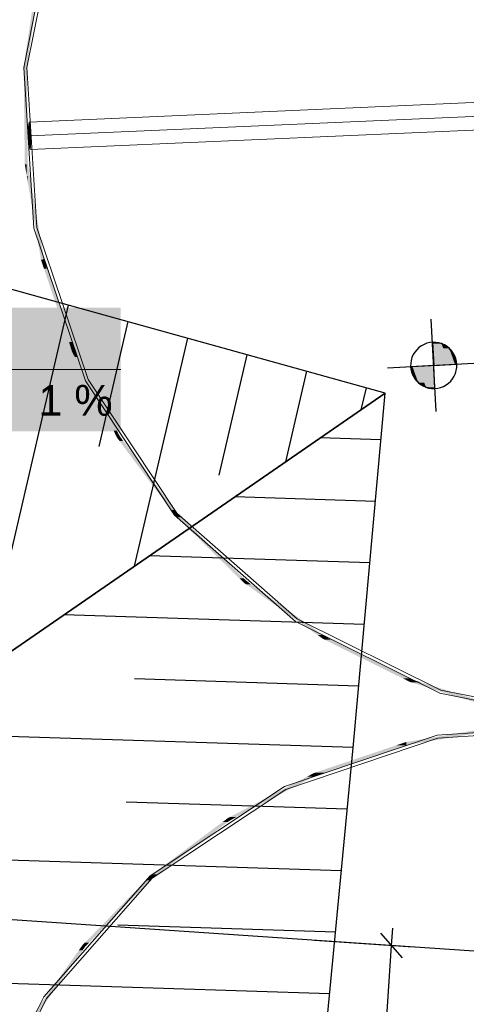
# Model space of a CAD drawing. Extents: x -779 to 790, y -208 to 633.
# Tile 223 of 232: x 495 to 523, y 264 to 328. Entities that reach past the tile are written whole.
import ezdxf
from ezdxf.lldxf.tags import DXFTag

# ---------------------------------------------------------------- set-up
doc = ezdxf.new("R2010")
doc.units = 0
doc.layers.get('0').update_dxf_attribs({"lineweight": 25})
for name, color, linetype, lineweight, true_color in [('02 Raster Bemaßung', 7, 'Continuous', 25, 0x848484), ('02 Raster Gebäude-A07F5V4QWF', 7, 'Continuous', 25, 0x848484), ('30 Baugrubenplanung', 7, 'Continuous', 25, 0x848484), ('30 Baugrubenplanung - Bemaßung', 7, 'Continuous', 25, 0x848484), ('30 Baugrubenplanung - Bemaßung-gefuellt', 7, 'Continuous', 35, 0xfefefe), ('60 Baumstützen - Ringe neu', 9, 'Continuous', 18, 0x808080), ('60 Baumstützen - Stahlstützen', 9, 'Continuous', 18, 0x808080), ('X_Mass', 150, 'Continuous', 25, 0x007fff)]:
    doc.layers.add(name, color=color, linetype=linetype, lineweight=lineweight, true_color=true_color)
doc.styles.get("Standard").update_dxf_attribs({"font": 'arial.ttf'})
tags = doc.linetypes.add('Strichpunkt', pattern=[1, 0.5, -0.25, 0, -0.25]).pattern_tags.tags
tags[10:11] = [DXFTag(74, 4), DXFTag(75, 0), DXFTag(340, '0'), DXFTag(46, 1.0), DXFTag(50, 0.0), DXFTag(44, 0.0), DXFTag(45, 0.0)]
tags[8:9] = [DXFTag(74, 4), DXFTag(75, 0), DXFTag(340, '0'), DXFTag(46, 1.0), DXFTag(50, 0.0), DXFTag(44, 0.0), DXFTag(45, 0.0)]
tags[6:7] = [DXFTag(74, 4), DXFTag(75, 0), DXFTag(340, '0'), DXFTag(46, 1.0), DXFTag(50, 0.0), DXFTag(44, 0.0), DXFTag(45, 0.0)]
tags[4:5] = [DXFTag(74, 4), DXFTag(75, 0), DXFTag(340, '0'), DXFTag(46, 1.0), DXFTag(50, 0.0), DXFTag(44, 0.0), DXFTag(45, 0.0)]

# ---------------------------------------------------------------- blocks, each defined once
blk = doc.blocks.new('Referenz-A07F5V4VWF', base_point=(-401.415, -176.34))
at = {"color": 0, "linetype": 'ByBlock', "lineweight": -2, "ltscale": 12.5}
for p, q in [((518.205, 303.63), (450.587, 322.403)), ((521.85, 306.836), (521.271, 306.919)), ((521.271, 306.919), (521.353, 305.421)), ((522.354, 306.538), (521.85, 306.836)), ((522.706, 306.07), (522.354, 306.538)), ((522.851, 305.503), (522.706, 306.07)), ((521.353, 305.421), (519.855, 305.339)), ((519.855, 305.339), (520, 304.772)), ((521.353, 305.421), (522.851, 305.503)), ((521.435, 303.923), (521.353, 305.421)), ((520, 304.772), (520.352, 304.304)), ((520.352, 304.304), (520.855, 304.005)), ((520.855, 304.005), (521.435, 303.923)), ((516.147, 280.885), (518.205, 303.63)), ((513.265, 250.746), (516.147, 280.885))]:
    blk.add_line(p, q, dxfattribs=at)
at = {"layer": '02 Raster Bemaßung', "color": 0, "lineweight": -2}
for p, q in [((519.325, 267.028), (517.929, 268.626)), ((518.627, 267.827), (518.703, 268.95)), ((520.03, 267.732), (513.638, 268.164)), ((513.18, 187.249), (518.627, 267.827))]:
    blk.add_line(p, q, dxfattribs=at)
at = {"layer": '02 Raster Gebäude-A07F5V4QWF', "color": 0, "linetype": 'Strichpunkt', "lineweight": -2, "ltscale": 0.405}
blk.add_line((558.736, 265.116), (250.271, 285.966), dxfattribs=at)
at = {"layer": '30 Baugrubenplanung', "color": 0, "lineweight": -2}
for p, q in [((518.205, 303.63), (450.587, 322.403)), ((518.205, 303.63), (450.587, 322.403)), ((497.676, 309.33), (492.167, 285.646)), ((501.534, 308.259), (499.65, 300.158)), ((505.392, 307.187), (501.954, 292.406)), ((509.25, 306.116), (507.434, 298.307)), ((513.108, 305.045), (511.741, 299.166)), ((516.967, 303.974), (516.634, 302.546)), ((489.954, 284.117), (518.205, 303.63)), ((518.205, 303.63), (489.954, 284.117)), ((489.954, 284.117), (518.205, 303.63)), ((516.147, 280.885), (518.205, 303.63)), ((516.147, 280.885), (518.205, 303.63)), ((517.93, 300.598), (513.996, 300.724)), ((517.57, 296.609), (508.462, 296.901)), ((517.209, 292.621), (502.927, 293.078)), ((516.848, 288.632), (497.392, 289.255)), ((516.487, 284.644), (501.955, 285.109)), ((516.125, 280.655), (489.777, 281.499)), ((513.265, 250.746), (516.147, 280.885)), ((513.265, 250.746), (516.147, 280.885)), ((515.744, 276.668), (501.416, 277.126)), ((515.363, 272.68), (489.237, 273.516)), ((514.981, 268.692), (500.876, 269.143)), ((514.6, 264.704), (488.698, 265.533))]:
    blk.add_line(p, q, dxfattribs=at)
at = {"layer": '30 Baugrubenplanung - Bemaßung', "color": 0, "lineweight": -2}
for p, q in [((521.517, 302.425), (521.189, 308.417)), ((521.097, 306.899), (520.906, 306.853)), ((521.292, 306.92), (521.097, 306.899)), ((521.488, 306.915), (521.292, 306.92)), ((521.682, 306.884), (521.488, 306.915)), ((520.127, 306.285), (520.024, 306.118)), ((520.25, 306.438), (520.127, 306.285)), ((520.392, 306.573), (520.25, 306.438)), ((520.551, 306.689), (520.392, 306.573)), ((520.723, 306.782), (520.551, 306.689)), ((520.906, 306.853), (520.723, 306.782)), ((521.87, 306.829), (521.682, 306.884)), ((522.05, 306.749), (521.87, 306.829)), ((522.217, 306.647), (522.05, 306.749)), ((522.37, 306.524), (522.217, 306.647)), ((522.505, 306.381), (522.37, 306.524)), ((522.621, 306.223), (522.505, 306.381)), ((519.889, 305.75), (519.859, 305.556)), ((519.945, 305.938), (519.889, 305.75)), ((520.024, 306.118), (519.945, 305.938)), ((522.715, 306.05), (522.621, 306.223)), ((522.785, 305.867), (522.715, 306.05)), ((522.831, 305.677), (522.785, 305.867)), ((522.852, 305.481), (522.831, 305.677)), ((518.357, 305.257), (524.349, 305.585)), ((519.859, 305.556), (519.854, 305.36)), ((519.854, 305.36), (519.875, 305.165)), ((519.875, 305.165), (519.921, 304.974)), ((519.921, 304.974), (519.991, 304.791)), ((522.761, 304.903), (522.817, 305.091)), ((522.817, 305.091), (522.847, 305.285)), ((522.847, 305.285), (522.852, 305.481)), ((519.991, 304.791), (520.085, 304.619)), ((520.085, 304.619), (520.201, 304.46)), ((520.201, 304.46), (520.336, 304.318)), ((522.314, 304.269), (522.456, 304.404)), ((522.456, 304.404), (522.579, 304.556)), ((522.579, 304.556), (522.681, 304.724)), ((522.681, 304.724), (522.761, 304.903)), ((520.336, 304.318), (520.489, 304.195)), ((520.489, 304.195), (520.656, 304.092)), ((520.656, 304.092), (520.835, 304.013)), ((520.835, 304.013), (521.024, 303.957)), ((521.024, 303.957), (521.218, 303.927)), ((521.218, 303.927), (521.414, 303.922)), ((521.414, 303.922), (521.609, 303.943)), ((521.609, 303.943), (521.8, 303.989)), ((521.8, 303.989), (521.983, 304.059)), ((521.983, 304.059), (522.155, 304.153)), ((522.155, 304.153), (522.314, 304.269))]:
    blk.add_line(p, q, dxfattribs=at)
at = {"layer": '30 Baugrubenplanung - Bemaßung-gefuellt', "color": 0}
for points in [[(521.292, 306.916), (521.271, 306.916), (521.271, 306.919)], [(521.353, 305.421), (521.292, 306.916), (521.271, 306.916)], [(521.907, 305.451), (521.352, 305.451), (521.292, 306.916)], [(521.85, 306.836), (521.326, 306.836), (521.292, 306.916)], [(521.907, 305.451), (521.85, 306.836), (521.326, 306.836)], [(522.397, 305.478), (521.906, 305.478), (521.85, 306.836)], [(522.354, 306.538), (521.97, 306.538), (521.85, 306.836)], [(522.397, 305.478), (522.354, 306.538), (521.97, 306.538)], [(522.729, 305.496), (522.396, 305.496), (522.354, 306.538)], [(522.706, 306.07), (522.523, 306.07), (522.354, 306.538)], [(522.729, 305.496), (522.706, 306.07), (522.523, 306.07)], [(522.851, 305.503), (522.728, 305.503), (522.706, 306.07)], [(519.977, 305.339), (519.855, 305.339), (519.977, 305.345)], [(520, 304.772), (519.977, 305.339), (519.855, 305.339)], [(520.309, 305.345), (519.977, 305.345), (520.309, 305.364)], [(520.183, 304.772), (520, 304.772), (519.977, 305.345)], [(520.352, 304.304), (520.309, 305.345), (519.977, 305.345)], [(520.8, 305.364), (520.309, 305.364), (520.799, 305.39)], [(520.735, 304.304), (520.352, 304.304), (520.309, 305.364)], [(520.855, 304.005), (520.8, 305.364), (520.309, 305.364)], [(521.354, 305.39), (520.799, 305.39), (521.353, 305.421)], [(521.38, 304.005), (520.855, 304.005), (520.799, 305.39)], [(521.414, 303.926), (521.354, 305.39), (520.799, 305.39)], [(521.353, 305.421), (521.907, 305.451), (521.352, 305.451)], [(521.435, 303.926), (521.414, 303.926), (521.353, 305.421)], [(521.907, 305.451), (522.397, 305.478), (521.906, 305.478)], [(522.397, 305.478), (522.729, 305.496), (522.396, 305.496)], [(522.729, 305.496), (522.851, 305.503), (522.728, 305.503)], [(520.352, 304.304), (520.183, 304.772), (520, 304.772)], [(520.855, 304.005), (520.735, 304.304), (520.352, 304.304)], [(521.414, 303.926), (521.38, 304.005), (520.855, 304.005)], [(521.435, 303.923), (521.435, 303.926), (521.414, 303.926)]]:
    blk.add_solid(points, dxfattribs=at)
blk = doc.blocks.new('Referenz-A07F5V59WF', base_point=(-759.499, -206.186))
at = {"layer": '60 Baumstützen - Ringe neu', "color": 0, "linetype": 'Continuous', "ltscale": 162.000017}
for p, q in [((496.843, 334.968), (494.785, 324.732)), ((497.032, 334.904), (494.985, 324.718)), ((494.785, 324.732), (495.447, 314.311)), ((494.985, 324.718), (495.643, 314.35)), ((495.447, 314.311), (498.783, 304.417)), ((495.643, 314.35), (498.963, 304.505)), ((498.783, 304.417), (504.567, 295.724)), ((498.963, 304.505), (504.717, 295.855)), ((504.567, 295.724), (512.403, 288.823)), ((504.717, 295.855), (512.515, 288.989)), ((512.403, 288.823), (521.758, 284.186)), ((512.515, 288.989), (521.823, 284.375)), ((521.758, 284.186), (531.995, 282.128)), ((521.823, 284.375), (532.009, 282.328)), ((531.995, 282.128), (521.575, 281.466)), ((521.575, 281.466), (511.68, 278.13)), ((531.982, 281.929), (521.613, 281.27)), ((521.613, 281.27), (511.769, 277.951)), ((511.68, 278.13), (502.987, 272.347)), ((511.769, 277.951), (503.119, 272.196)), ((502.987, 272.347), (496.087, 264.511)), ((503.119, 272.196), (496.253, 264.399)), ((496.087, 264.511), (491.449, 255.155)), ((496.253, 264.399), (491.639, 255.091))]:
    blk.add_line(p, q, dxfattribs=at)
for points in [[(495.186, 326.089), (494.985, 326.089), (495.699, 329.571)], [(494.985, 326.089), (495.699, 329.571), (495.497, 329.571)], [(494.985, 325.204), (494.855, 325.204), (494.985, 326.089)], [(494.985, 324.718), (495.186, 326.089), (494.985, 326.089)], [(494.855, 324.732), (494.785, 324.732), (494.855, 325.204)], [(494.972, 318.456), (494.855, 318.456), (494.855, 325.204)], [(494.985, 317.689), (494.985, 325.204), (494.855, 325.204)], [(494.855, 318.456), (494.855, 324.732), (494.785, 324.732)], [(495.05, 317.689), (494.985, 317.689), (494.985, 324.718)], [(495.054, 318.474), (495.043, 318.474), (494.985, 324.718)], [(494.985, 317.689), (494.972, 318.456), (494.855, 318.456)], [(495.054, 317.282), (495.054, 318.474), (495.043, 318.474)], [(495.217, 317.282), (495.054, 317.282), (495.054, 318.474)], [(495.905, 313.459), (495.742, 313.459), (495.054, 318.474)], [(495.054, 317.282), (495.05, 317.689), (494.985, 317.689)], [(495.905, 312.268), (495.217, 317.282), (495.054, 317.282)], [(495.905, 312.268), (495.905, 313.459), (495.742, 313.459)], [(496.036, 312.268), (495.905, 312.268), (495.905, 313.459)], [(496.099, 312.317), (496.031, 312.317), (495.905, 313.459)], [(496.099, 311.693), (496.036, 312.268), (495.905, 312.268)], [(496.099, 311.693), (496.099, 312.317), (496.031, 312.317)], [(496.288, 311.693), (496.099, 311.693), (496.099, 312.317)], [(497.911, 306.945), (497.722, 306.945), (496.099, 312.317)], [(497.911, 306.321), (496.288, 311.693), (496.099, 311.693)], [(497.911, 306.321), (497.911, 306.945), (497.722, 306.945)], [(498.028, 306.321), (497.911, 306.321), (497.911, 306.945)], [(498.094, 306.399), (498.013, 306.399), (497.911, 306.945)], [(498.094, 305.969), (498.028, 306.321), (497.911, 306.321)], [(498.094, 305.969), (498.094, 306.399), (498.013, 306.399)], [(498.302, 305.969), (498.094, 305.969), (498.094, 306.399)], [(500.822, 301.19), (500.614, 301.19), (498.094, 306.399)], [(500.822, 300.76), (498.302, 305.969), (498.094, 305.969)], [(500.822, 300.76), (500.822, 301.19), (500.614, 301.19)], [(500.932, 300.76), (500.822, 300.76), (500.822, 301.19)], [(500.991, 300.867), (500.905, 300.867), (500.822, 301.19)], [(500.991, 300.532), (500.932, 300.76), (500.822, 300.76)], [(500.991, 300.532), (500.991, 300.867), (500.905, 300.867)], [(501.223, 300.532), (500.991, 300.532), (500.991, 300.867)], [(504.567, 296.058), (504.334, 296.058), (500.991, 300.867)], [(504.567, 295.724), (501.223, 300.532), (500.991, 300.532)], [(504.567, 295.724), (504.567, 296.058), (504.334, 296.058)], [(504.671, 295.724), (504.567, 295.724), (504.567, 296.058)], [(504.717, 295.855), (504.63, 295.855), (504.567, 296.058)], [(504.717, 295.576), (504.671, 295.724), (504.567, 295.724)], [(504.717, 295.576), (504.717, 295.855), (504.63, 295.855)], [(504.985, 295.576), (504.717, 295.576), (504.717, 295.855)], [(509.054, 291.614), (508.786, 291.614), (504.717, 295.855)], [(509.054, 291.335), (504.985, 295.576), (504.717, 295.576)], [(509.054, 291.335), (509.054, 291.614), (508.786, 291.614)], [(509.15, 291.335), (509.054, 291.335), (509.054, 291.614)], [(509.182, 291.488), (509.097, 291.488), (509.054, 291.614)], [(509.182, 291.244), (509.15, 291.335), (509.054, 291.335)], [(509.182, 291.244), (509.182, 291.488), (509.097, 291.488)], [(509.504, 291.244), (509.182, 291.244), (509.182, 291.488)], [(514.172, 287.947), (513.85, 287.947), (509.182, 291.488)], [(514.172, 287.702), (509.504, 291.244), (509.182, 291.244)], [(514.172, 287.702), (514.172, 287.947), (513.85, 287.947)], [(514.257, 287.702), (514.172, 287.702), (514.172, 287.947)], [(514.274, 287.874), (514.197, 287.874), (514.172, 287.947)], [(514.274, 287.651), (514.274, 287.874), (514.197, 287.874)], [(514.69, 287.651), (514.274, 287.651), (514.274, 287.874)], [(519.795, 285.137), (519.38, 285.137), (514.274, 287.874)], [(514.274, 287.651), (514.257, 287.702), (514.172, 287.702)], [(519.795, 284.915), (514.69, 287.651), (514.274, 287.651)], [(519.795, 284.915), (519.795, 285.137), (519.38, 285.137)], [(519.863, 284.915), (519.795, 284.915), (519.795, 285.137)], [(519.87, 285.1), (519.806, 285.1), (519.795, 285.137)], [(519.87, 284.892), (519.863, 284.915), (519.795, 284.915)], [(519.87, 284.892), (519.87, 285.1), (519.806, 285.1)], [(520.47, 284.892), (519.87, 284.892), (519.87, 285.1)], [(525.786, 283.25), (525.185, 283.25), (519.87, 285.1)], [(525.786, 283.041), (520.47, 284.892), (519.87, 284.892)], [(520.771, 281.017), (519.58, 281.017), (525.719, 281.857)], [(519.58, 281.017), (525.719, 281.857), (524.528, 281.857)], [(514.286, 279.03), (513.663, 279.03), (519.531, 280.798)], [(513.663, 279.03), (519.531, 280.798), (518.907, 280.798)], [(519.531, 280.798), (518.907, 280.798), (519.531, 281.008)], [(519.58, 281.008), (519.531, 281.008), (519.58, 281.017)], [(519.58, 280.815), (519.531, 280.815), (519.531, 281.008)], [(519.58, 280.815), (519.58, 281.008), (519.531, 281.008)], [(519.531, 280.798), (519.58, 280.815), (519.531, 280.815)], [(519.58, 280.815), (520.771, 281.017), (519.58, 281.017)], [(513.584, 278.778), (513.154, 278.778), (513.584, 279.003)], [(513.663, 279.003), (513.584, 279.003), (513.663, 279.03)], [(513.663, 278.819), (513.584, 278.819), (513.584, 279.003)], [(513.663, 278.819), (513.663, 279.003), (513.584, 279.003)], [(513.584, 278.778), (513.663, 278.819), (513.584, 278.819)], [(513.663, 278.819), (514.286, 279.03), (513.663, 279.03)], [(508.56, 276.148), (508.13, 276.148), (513.584, 278.778)], [(508.13, 276.148), (513.584, 278.778), (513.154, 278.778)], [(503.453, 272.445), (503.119, 272.445), (508.024, 275.844)], [(503.119, 272.445), (508.024, 275.844), (507.689, 275.844)], [(508.024, 275.844), (507.689, 275.844), (508.024, 276.092)], [(508.13, 276.092), (508.024, 276.092), (508.13, 276.148)], [(508.13, 275.923), (508.024, 275.923), (508.024, 276.092)], [(508.13, 275.923), (508.13, 276.092), (508.024, 276.092)], [(508.024, 275.844), (508.13, 275.923), (508.024, 275.923)], [(508.13, 275.923), (508.56, 276.148), (508.13, 276.148)], [(503.119, 272.347), (502.987, 272.347), (503.119, 272.445)], [(503.119, 272.196), (503.453, 272.445), (503.119, 272.445)], [(499.031, 268.017), (498.752, 268.017), (502.987, 272.062)], [(498.752, 268.017), (502.987, 272.062), (502.708, 272.062)], [(502.987, 272.062), (502.708, 272.062), (502.987, 272.347)], [(503.119, 272.196), (502.987, 272.196), (502.987, 272.347)], [(503.119, 272.196), (503.119, 272.347), (502.987, 272.347)], [(502.987, 272.062), (503.119, 272.196), (502.987, 272.196)], [(498.752, 267.86), (498.598, 267.86), (498.752, 268.017)], [(498.752, 267.732), (499.031, 268.017), (498.752, 268.017)], [(495.382, 262.984), (495.137, 262.984), (498.598, 267.516)], [(495.137, 262.984), (498.598, 267.516), (498.354, 267.516)], [(498.598, 267.516), (498.354, 267.516), (498.598, 267.86)], [(498.752, 267.732), (498.598, 267.732), (498.598, 267.86)], [(498.752, 267.732), (498.752, 267.86), (498.598, 267.86)], [(498.598, 267.516), (498.752, 267.732), (498.598, 267.732)]]:
    blk.add_solid(points, dxfattribs=at)
at = {"layer": '60 Baumstützen - Stahlstützen', "color": 0, "linetype": 'Continuous', "ltscale": 162.000017}
for p, q in [((533.471, 322.871), (495.13, 321.179)), ((533.51, 321.983), (495.169, 320.291)), ((495.083, 320.732), (495.13, 321.179)), ((495.093, 320.683), (495.134, 321.079)), ((495.216, 320.738), (495.13, 321.179)), ((495.13, 321.179), (495.134, 321.079)), ((495.134, 321.079), (495.211, 320.688)), ((533.549, 321.095), (495.208, 319.403)), ((495.083, 320.732), (495.122, 319.844)), ((495.093, 320.683), (495.127, 319.894)), ((495.211, 320.688), (495.246, 319.9)), ((495.216, 320.738), (495.255, 319.85)), ((495.122, 319.844), (495.208, 319.403)), ((495.127, 319.894), (495.204, 319.503)), ((495.246, 319.9), (495.204, 319.503)), ((495.208, 319.403), (495.255, 319.85)), ((495.204, 319.503), (495.208, 319.403))]:
    blk.add_line(p, q, dxfattribs=at)
for points in [[(495.134, 320.684), (495.093, 320.684), (495.134, 321.079)], [(495.108, 320.824), (495.093, 320.824), (495.13, 321.038)], [(495.093, 320.824), (495.13, 321.038), (495.115, 321.038)], [(495.13, 321.038), (495.115, 321.038), (495.13, 321.179)], [(495.134, 321.079), (495.13, 321.079), (495.13, 321.179)], [(495.134, 321.157), (495.131, 321.157), (495.13, 321.179)], [(495.13, 321.038), (495.134, 321.079), (495.13, 321.079)], [(495.134, 321.079), (495.134, 321.157), (495.131, 321.157)], [(495.147, 321.079), (495.134, 321.079), (495.134, 321.157)], [(495.211, 320.765), (495.198, 320.765), (495.134, 321.157)], [(495.211, 320.688), (495.134, 320.688), (495.134, 321.079)], [(495.211, 320.688), (495.147, 321.079), (495.134, 321.079)], [(495.093, 320.732), (495.083, 320.732), (495.093, 320.824)], [(495.093, 320.512), (495.093, 320.732), (495.083, 320.732)], [(495.093, 320.683), (495.108, 320.824), (495.093, 320.824)], [(495.127, 320.683), (495.093, 320.683), (495.127, 320.684)], [(495.093, 320.683), (495.134, 320.684), (495.093, 320.684)], [(495.127, 319.894), (495.127, 320.683), (495.093, 320.683)], [(495.099, 320.512), (495.093, 320.512), (495.093, 320.683)], [(495.122, 320.015), (495.116, 320.015), (495.093, 320.683)], [(495.122, 319.844), (495.099, 320.512), (495.093, 320.512)], [(495.211, 320.684), (495.127, 320.684), (495.211, 320.688)], [(495.211, 319.898), (495.127, 319.898), (495.127, 320.684)], [(495.211, 319.898), (495.211, 320.684), (495.127, 320.684)], [(495.134, 320.684), (495.211, 320.688), (495.134, 320.688)], [(495.211, 320.688), (495.211, 320.765), (495.198, 320.765)], [(495.213, 320.688), (495.211, 320.688), (495.211, 320.765)], [(495.216, 320.738), (495.212, 320.738), (495.211, 320.765)], [(495.246, 319.9), (495.211, 319.9), (495.211, 320.688)], [(495.216, 320.568), (495.213, 320.688), (495.211, 320.688)], [(495.216, 320.568), (495.216, 320.738), (495.212, 320.738)], [(495.222, 320.568), (495.216, 320.568), (495.216, 320.738)], [(495.246, 320.07), (495.24, 320.07), (495.216, 320.738)], [(495.246, 319.9), (495.222, 320.568), (495.216, 320.568)], [(495.122, 319.844), (495.122, 320.015), (495.116, 320.015)], [(495.127, 319.844), (495.122, 319.844), (495.122, 320.015)], [(495.127, 319.894), (495.125, 319.894), (495.122, 320.015)], [(495.127, 319.817), (495.127, 319.844), (495.122, 319.844)], [(495.127, 319.817), (495.127, 319.894), (495.125, 319.894)], [(495.127, 319.894), (495.211, 319.898), (495.127, 319.898)], [(495.204, 319.894), (495.127, 319.894), (495.204, 319.898)], [(495.14, 319.817), (495.127, 319.817), (495.127, 319.894)], [(495.204, 319.503), (495.191, 319.503), (495.127, 319.894)], [(495.204, 319.503), (495.204, 319.894), (495.127, 319.894)], [(495.204, 319.426), (495.14, 319.817), (495.127, 319.817)], [(495.246, 319.898), (495.204, 319.898), (495.246, 319.9)], [(495.204, 319.503), (495.246, 319.898), (495.204, 319.898)], [(495.223, 319.545), (495.208, 319.545), (495.246, 319.758)], [(495.208, 319.545), (495.246, 319.758), (495.231, 319.758)], [(495.211, 319.898), (495.246, 319.9), (495.211, 319.9)], [(495.246, 319.758), (495.231, 319.758), (495.246, 319.9)], [(495.246, 319.9), (495.246, 320.07), (495.24, 320.07)], [(495.255, 319.85), (495.246, 319.85), (495.246, 320.07)], [(495.246, 319.758), (495.255, 319.85), (495.246, 319.85)], [(495.204, 319.426), (495.204, 319.503), (495.191, 319.503)], [(495.208, 319.503), (495.204, 319.503), (495.208, 319.545)], [(495.207, 319.426), (495.204, 319.426), (495.204, 319.503)], [(495.208, 319.403), (495.208, 319.503), (495.204, 319.503)], [(495.208, 319.403), (495.207, 319.426), (495.204, 319.426)], [(495.208, 319.403), (495.223, 319.545), (495.208, 319.545)]]:
    blk.add_solid(points, dxfattribs=at)

msp = doc.modelspace()

# ---------------------------------------------------------------- linework, layer by layer
at = {"layer": 'X_Mass', "lineweight": 18}
msp.add_line((484.277, 305.157), (501.076, 305.157), dxfattribs=at)
at = {"layer": 'X_Mass', "color": 7, "true_color": 0xffffff}
for points in [[(484.277, 301.157), (501.076, 301.157), (484.277, 309.157)], [(501.076, 301.157), (484.277, 309.157), (501.076, 309.157)]]:
    msp.add_solid(points, dxfattribs=at)

# ---------------------------------------------------------------- block references
at = {"color": 8, "lineweight": 25, "ltscale": 1250, "true_color": 0x808080}
msp.add_blockref('Referenz-A07F5V59WF', (-759.499, -206.186), dxfattribs=at)
at = {"color": 8, "lineweight": 25, "ltscale": 12.5, "true_color": 0x808080}
msp.add_blockref('Referenz-A07F5V4VWF', (-401.415, -176.34), dxfattribs=at)

# ---------------------------------------------------------------- texts
at = {"layer": 'X_Mass', "insert": (495.736, 304.157), "char_height": 2, "attachment_point": 1}
msp.add_mtext('{\\fArial;1 %}', dxfattribs=at)

doc.saveas('drawing.dxf')
